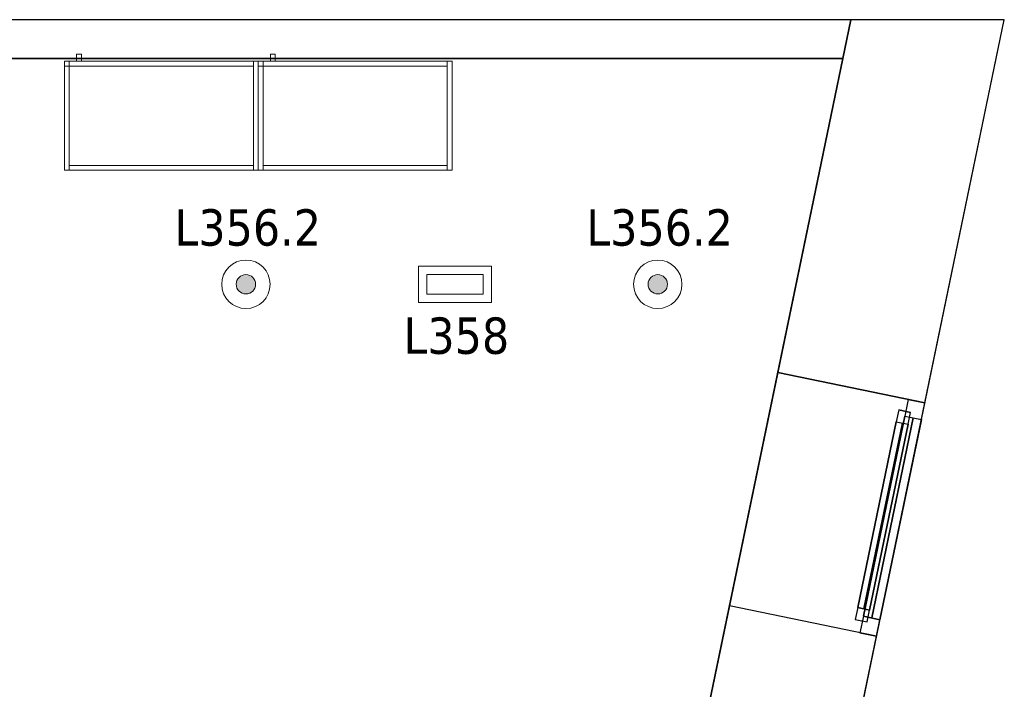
# Model space of a CAD drawing. Header units: metres. Extents: x 397.7 to 427.5, y 12.7 to 28.4.
# Tile 147 of 147: x 423.4 to 427.5, y 25.5 to 28.2. Entities that reach past the tile are written whole.
import ezdxf

# ---------------------------------------------------------------- set-up
doc = ezdxf.new("R2010")
doc.units = ezdxf.units.M
doc.layers.add('01_CARPINTERIA', color=5, linetype='Continuous', lineweight=25, true_color=0x0000ff)
doc.layers.add('01_SUELOS', color=7, linetype='Continuous', lineweight=25, true_color=0x007f00)
for name, color, linetype, lineweight in [('02_MOBILIARIO', 7, 'Continuous', 18), ('A-DETL-GENF-OTLN', 7, 'Continuous', 18), ('A-GENM-____-OTLN', 7, 'Continuous', 18), ('A-WALL-____-MCUT', 7, 'Continuous', 25), ('A-WALL-____-OTLN', 7, 'Continuous', 25), ('E-LITE-____-IDEN', 7, 'Continuous', 30), ('E-LITE-EQPM-IDEN', 7, 'Continuous', 30), ('Mobiliario', 7, 'Continuous', 18)]:
    doc.layers.add(name, color=color, linetype=linetype, lineweight=lineweight)
doc.styles.add('Tahoma_4', font='tahoma.ttf', dxfattribs={"height": 0.15})

# ---------------------------------------------------------------- blocks, each defined once
blk = doc.blocks.new('Family - Armai 80x45_P3-156235-06_ENLLUMENAT_P3')
at = {"layer": '02_MOBILIARIO', "color": 253, "true_color": 0xaaaaaa}
for p, q in [((0, 0.45), (0.8, 0.45)), ((0.8, 0.45), (0, 0.45)), ((0, 0), (0, 0.45)), ((0, 0.45), (0, 0)), ((0.02, 0.45), (0, 0.45)), ((0, 0), (0, 0.45)), ((0, 0.43), (0, 0.45)), ((0, 0.45), (0.78, 0.45)), ((0, 0.45), (0, 0.43)), ((0, 0.45), (0.02, 0.45)), ((0.02, 0.45), (0.02, 0)), ((0.02, 0.45), (0.02, 0.43)), ((0.05, 0.45), (0.05, 0.48)), ((0.05, 0.48), (0.07, 0.48)), ((0.05, 0.45), (0.05, 0.48)), ((0.07, 0.48), (0.05, 0.48)), ((0.07, 0.45), (0.05, 0.45)), ((0.05, 0.45), (0.07, 0.45)), ((0.07, 0.48), (0.07, 0.45)), ((0.07, 0.45), (0.07, 0.48)), ((0.78, 0.43), (0.78, 0.45)), ((0.8, 0.45), (0.78, 0.45)), ((0.78, 0), (0.78, 0.45)), ((0.8, 0.45), (0.8, 0)), ((0.8, 0), (0.8, 0.45)), ((0.8, 0.45), (0.8, 0)), ((0.78, 0.43), (0, 0.43)), ((0.02, 0.43), (0, 0.43)), ((0.8, 0), (0, 0)), ((0, 0), (0.8, 0)), ((0.02, 0), (0, 0)), ((0.02, 0), (0.02, 0.02)), ((0.02, 0.02), (0.78, 0.02)), ((0.78, 0), (0.02, 0)), ((0.78, 0), (0.78, 0.02)), ((0.8, 0), (0.78, 0))]:
    blk.add_line(p, q, dxfattribs=at)
at = {"layer": 'Mobiliario', "color": 253, "true_color": 0xaaaaaa}
for p, q in [((0.02, 0.45), (0, 0.45)), ((0, 0.45), (0, 0)), ((0.78, 0.45), (0, 0.45)), ((0, 0.45), (0, 0.43)), ((0, 0.45), (0, 0.43)), ((0.02, 0.45), (0, 0.45)), ((0.02, 0), (0.02, 0.45)), ((0.02, 0.43), (0.02, 0.45)), ((0.78, 0.43), (0.78, 0.45)), ((0.8, 0.45), (0.78, 0.45)), ((0.78, 0.45), (0.78, 0)), ((0.8, 0), (0.8, 0.45)), ((0, 0.43), (0.78, 0.43)), ((0, 0.43), (0.02, 0.43)), ((0, 0), (0.02, 0)), ((0.78, 0.02), (0.02, 0.02)), ((0.02, 0.02), (0.02, 0)), ((0.02, 0), (0.78, 0)), ((0.78, 0), (0.78, 0.02)), ((0.78, 0), (0.8, 0))]:
    blk.add_line(p, q, dxfattribs=at)
blk = doc.blocks.new('Forma directa - LONDR55-XX_ZZ-ARQ-CAA-M3D-Londres55-156255-06_ENLLUMENAT_P3')
at = {"layer": '01_CARPINTERIA', "color": 161, "true_color": 0xaaaaff}
for p, q in [((0.1, 0.1), (0.05, 0.1)), ((0.05, 0.1), (0.05, 0.05)), ((0.1, 0.1), (0.05, 0.1)), ((0.05, 0.1), (0.05, 0.05)), ((0.1, 0.05), (0.1, 0.1)), ((0.1, 0.1), (0.1, 0.05)), ((0.1, 0.1), (0.8835, 0.1)), ((0.8835, 0.1), (0.1, 0.1)), ((0.1, 0.1), (0.1, 0.05)), ((0.1, 0.05), (0.1, 0.1)), ((0.8835, 0.1), (0.8835, 0.05)), ((0.8835, 0.1), (0.8835, 0.05)), ((0.9335, 0.1), (0.8835, 0.1)), ((0.8835, 0.1), (0.8835, 0.05)), ((0.9335, 0.1), (0.8835, 0.1)), ((0.8835, 0.1), (0.8835, 0.05)), ((0.9335, 0.05), (0.9335, 0.1)), ((0.9335, 0.1), (0.9335, 0.05)), ((0.07, 0.07), (0, 0.07)), ((0, 0.07), (0, 0)), ((0.07, 0.07), (0, 0.07)), ((0, 0.07), (0, 0)), ((0.05, 0.05), (0.1, 0.05)), ((0.05, 0.05), (0.1, 0.05)), ((0.07, 0), (0.07, 0.07)), ((0.07, 0.07), (0.07, 0)), ((0.07, 0.07), (0.9135, 0.07)), ((0.9135, 0.07), (0.07, 0.07)), ((0.07, 0.07), (0.07, 0)), ((0.07, 0), (0.07, 0.07)), ((0.8835, 0.075), (0.1, 0.075)), ((0.8835, 0.075), (0.1, 0.075)), ((0.1, 0.05), (0.8835, 0.05)), ((0.8835, 0.05), (0.1, 0.05)), ((0.8835, 0.05), (0.9335, 0.05)), ((0.8835, 0.05), (0.9335, 0.05)), ((0.9135, 0.07), (0.9135, 0)), ((0.9135, 0.07), (0.9135, 0)), ((0.9835, 0.07), (0.9135, 0.07)), ((0.9135, 0.07), (0.9135, 0)), ((0.9835, 0.07), (0.9135, 0.07)), ((0.9135, 0.07), (0.9135, 0)), ((0.9835, 0), (0.9835, 0.07)), ((0.9835, 0.07), (0.9835, 0)), ((0, 0), (0.07, 0)), ((0.9135, 0.035), (0.07, 0.035)), ((0.07, 0.035), (0.9135, 0.035)), ((0.07, 0), (0.9135, 0)), ((0.9135, 0), (0.07, 0)), ((0.9135, 0), (0.9835, 0)), ((0, 0), (0.07, 0)), ((0.9135, 0), (0.9835, 0))]:
    blk.add_line(p, q, dxfattribs=at)
blk = doc.blocks.new('Forma directa - Finestra P3-156256-06_ENLLUMENAT_P3')
at = {"xscale": 1.00000002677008, "yscale": 1.00000002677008, "zscale": 1.00000002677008}
blk.add_blockref('Forma directa - LONDR55-XX_ZZ-ARQ-CAA-M3D-Londres55-156255-06_ENLLUMENAT_P3', (0, 0), dxfattribs=at)
blk = doc.blocks.new('Family - Armai 80x45_P3-156278-06_ENLLUMENAT_P3')
at = {"layer": '02_MOBILIARIO', "color": 253, "true_color": 0xaaaaaa}
for p, q in [((0, 0.45), (0.8, 0.45)), ((0.8, 0.45), (0, 0.45)), ((0, 0), (0, 0.45)), ((0, 0.45), (0, 0)), ((0, 0.45), (0, 0.43)), ((0, 0.45), (0.02, 0.45)), ((0.02, 0.45), (0, 0.45)), ((0, 0), (0, 0.45)), ((0, 0.43), (0, 0.45)), ((0, 0.45), (0.78, 0.45)), ((0.02, 0.45), (0.02, 0.43)), ((0.02, 0.45), (0.02, 0)), ((0.05, 0.45), (0.05, 0.48)), ((0.05, 0.48), (0.07, 0.48)), ((0.05, 0.45), (0.05, 0.48)), ((0.07, 0.48), (0.05, 0.48)), ((0.07, 0.45), (0.05, 0.45)), ((0.05, 0.45), (0.07, 0.45)), ((0.07, 0.48), (0.07, 0.45)), ((0.07, 0.45), (0.07, 0.48)), ((0.78, 0.43), (0.78, 0.45)), ((0.8, 0.45), (0.78, 0.45)), ((0.78, 0), (0.78, 0.45)), ((0.8, 0.45), (0.8, 0)), ((0.8, 0), (0.8, 0.45)), ((0.8, 0.45), (0.8, 0)), ((0.02, 0.43), (0, 0.43)), ((0.78, 0.43), (0, 0.43)), ((0.8, 0), (0, 0)), ((0, 0), (0.8, 0)), ((0.02, 0), (0, 0)), ((0.02, 0), (0.02, 0.02)), ((0.02, 0.02), (0.78, 0.02)), ((0.78, 0), (0.02, 0)), ((0.78, 0), (0.78, 0.02)), ((0.8, 0), (0.78, 0))]:
    blk.add_line(p, q, dxfattribs=at)
at = {"layer": 'Mobiliario', "color": 253, "true_color": 0xaaaaaa}
for p, q in [((0, 0.45), (0, 0.43)), ((0.02, 0.45), (0, 0.45)), ((0.02, 0.45), (0, 0.45)), ((0, 0.45), (0, 0)), ((0.78, 0.45), (0, 0.45)), ((0, 0.45), (0, 0.43)), ((0.02, 0.43), (0.02, 0.45)), ((0.02, 0), (0.02, 0.45)), ((0.78, 0.43), (0.78, 0.45)), ((0.8, 0.45), (0.78, 0.45)), ((0.78, 0.45), (0.78, 0)), ((0.8, 0), (0.8, 0.45)), ((0, 0.43), (0.02, 0.43)), ((0, 0.43), (0.78, 0.43)), ((0, 0), (0.02, 0)), ((0.78, 0.02), (0.02, 0.02)), ((0.02, 0.02), (0.02, 0)), ((0.02, 0), (0.78, 0)), ((0.78, 0), (0.78, 0.02)), ((0.78, 0), (0.8, 0))]:
    blk.add_line(p, q, dxfattribs=at)
blk = doc.blocks.new('Family - Evans P3-156349-06_ENLLUMENAT_P3')
at = {"layer": 'A-WALL-____-MCUT', "color": 253, "true_color": 0xaaaaaa}
for p, q in [((0.0332, 0.16), (0, 0)), ((25.5877, 0.16), (0.0332, 0.16)), ((0, 0), (25.556, 0))]:
    blk.add_line(p, q, dxfattribs=at)
at = {"layer": 'A-WALL-____-OTLN', "color": 253, "true_color": 0xaaaaaa}
for p, q in [((0.0332, 0.16), (0, 0)), ((25.5877, 0.16), (0.0332, 0.16)), ((0, 0), (25.556, 0))]:
    blk.add_line(p, q, dxfattribs=at)
at = {"layer": 'A-WALL-____-OTLN', "color": 253, "lineweight": 18, "true_color": 0xaaaaaa}
blk.add_line((0, 0), (25.556, 0), dxfattribs=at)
blk = doc.blocks.new('Family - Paviment P3-156431-06_ENLLUMENAT_P3')
at = {"layer": '01_SUELOS', "color": 9, "true_color": 0xaad4aa}
for p, q in [((28.518, 14.9576), (22.8618, 14.9576)), ((22.8618, 14.9576), (28.518, 14.9576)), ((25.4182, 0), (28.518, 14.9576)), ((28.518, 14.9576), (25.4182, 0))]:
    blk.add_line(p, q, dxfattribs=at)
blk = doc.blocks.new('Family - Façana sur-est P3-156497-06_ENLLUMENAT_P3')
at = {"layer": 'A-WALL-____-MCUT', "color": 253, "true_color": 0xaaaaaa}
for p, q in [((13.1156, 0.62), (12.5633, 0.62)), ((13.1156, 0), (13.1156, 0.62)), ((14.0991, 0.62), (14.0991, 0)), ((15.5861, 0.62), (14.0991, 0.62)), ((15.7146, 0), (15.5861, 0.62)), ((12.5633, 0), (13.1156, 0)), ((14.0991, 0), (15.7146, 0))]:
    blk.add_line(p, q, dxfattribs=at)
at = {"layer": 'A-WALL-____-OTLN', "color": 253, "true_color": 0xaaaaaa}
for p, q in [((15.5861, 0.62), (-0.1285, 0.62)), ((13.1156, 0), (13.1156, 0.62)), ((14.0991, 0.62), (13.1156, 0.62)), ((14.0991, 0), (14.0991, 0.62)), ((15.7146, 0), (15.5861, 0.62)), ((0, 0), (15.7146, 0)), ((13.1156, 0), (14.0991, 0))]:
    blk.add_line(p, q, dxfattribs=at)
at = {"layer": 'A-WALL-____-OTLN', "color": 253, "lineweight": 18, "true_color": 0xaaaaaa}
blk.add_line((0, 0), (15.7146, 0), dxfattribs=at)
blk = doc.blocks.new('Family - Vano finestra P3-156499-06_ENLLUMENAT_P3')
at = {"layer": 'A-GENM-____-OTLN', "color": 253, "true_color": 0xaaaaaa}
for p, q in [((426.5447, 26.7722), (426.3451, 25.8091)), ((426.3451, 25.8091), (426.5447, 26.7722)), ((427.1518, 26.6464), (426.5447, 26.7722)), ((426.5447, 26.7722), (427.1518, 26.6464)), ((426.9522, 25.6833), (427.1518, 26.6464)), ((427.1518, 26.6464), (426.9522, 25.6833)), ((426.3451, 25.8091), (426.9522, 25.6833)), ((426.3451, 25.8091), (426.9522, 25.6833))]:
    blk.add_line(p, q, dxfattribs=at)
blk = doc.blocks.new('LONDR55-XX_ZZ-ARQ-CAA-M3D-Londres55_ifc-1-06_ENLLUMENAT_P3')
at = {"layer": '01_CARPINTERIA', "color": 253, "lineweight": 18, "true_color": 0xaaaaaa, "rotation": 78.29179146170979}
blk.add_blockref('Forma directa - Finestra P3-156256-06_ENLLUMENAT_P3', (426.9522, 25.6833), dxfattribs=at)
at = {"layer": '01_SUELOS', "color": 253, "lineweight": 18, "true_color": 0xaaaaaa}
blk.add_blockref('Family - Paviment P3-156431-06_ENLLUMENAT_P3', (398.2952, 13.1106), dxfattribs=at)
at = {"layer": '02_MOBILIARIO', "color": 253, "lineweight": 18, "true_color": 0xaaaaaa}
for name, p in [('Family - Armai 80x45_P3-156235-06_ENLLUMENAT_P3', (423.6002, 27.6065)), ('Family - Armai 80x45_P3-156278-06_ENLLUMENAT_P3', (424.4002, 27.6065))]:
    blk.add_blockref(name, p, dxfattribs=at)
at = {"layer": 'A-GENM-____-OTLN', "color": 253, "lineweight": 18, "true_color": 0xaaaaaa}
blk.add_blockref('Family - Vano finestra P3-156499-06_ENLLUMENAT_P3', (0, 0), dxfattribs=at)
at = {"layer": 'A-WALL-____-OTLN', "color": 253, "lineweight": 18, "true_color": 0xaaaaaa}
for name, p, rotation in [('Family - Façana sur-est P3-156497-06_ENLLUMENAT_P3', (424.2907, 12.8406), 78.29179146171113), ('Family - Evans P3-156349-06_ENLLUMENAT_P3', (426.8464, 28.2282), 180)]:
    blk.add_blockref(name, p, dxfattribs=dict(at, rotation=rotation))
blk = doc.blocks.new('ZYR_06_02_02 Down Superficie - L 03 D-834890-06_ENLLUMENAT_P3')
at = {"layer": 'A-DETL-GENF-OTLN', "true_color": 0x00c400}
blk.add_hatch(color=92, dxfattribs=at).paths.add_polyline_path([(0, -0.04), (0.0104, -0.0386), (0.02, -0.0346), (0.0283, -0.0283), (0.0346, -0.02), (0.0386, -0.0104), (0.04, 0), (0.0386, 0.0104), (0.0346, 0.02), (0.0283, 0.0283), (0.02, 0.0346), (0.0104, 0.0386), (0, 0.04), (-0.0104, 0.0386), (-0.02, 0.0346), (-0.0283, 0.0283), (-0.0346, 0.02), (-0.0386, 0.0104), (-0.04, 0), (-0.0386, -0.0104), (-0.0346, -0.02), (-0.0283, -0.0283), (-0.02, -0.0346), (-0.0104, -0.0386)])
at = {"layer": 'A-DETL-GENF-OTLN', "color": 92, "true_color": 0x00c400}
for radius in [0.1, 0.04]:
    blk.add_circle((0, 0), radius, dxfattribs=at)
for start, end in [(360, 180), (180, 360)]:
    blk.add_arc((0, 0), 0.04, start, end, dxfattribs=at)
blk = doc.blocks.new('ZYR_06_03 Emer Sostre Rect - 01 Emergencia Superficie 01-829055-06_ENLLUMENAT_P3')
at = {"layer": 'A-DETL-GENF-OTLN', "color": 6, "true_color": 0xff00ff}
for p, q in [((-0.15, 0.075), (0.15, 0.075)), ((-0.15, -0.075), (-0.15, 0.075)), ((-0.1157, 0.0407), (0.1157, 0.0407)), ((-0.1157, -0.0407), (-0.1157, 0.0407)), ((0.1157, 0.0407), (0.1157, -0.0407)), ((0.15, 0.075), (0.15, -0.075)), ((0.15, -0.075), (-0.15, -0.075)), ((0.1157, -0.0407), (-0.1157, -0.0407))]:
    blk.add_line(p, q, dxfattribs=at)

msp = doc.modelspace()

# ---------------------------------------------------------------- block references
at = {"lineweight": 5}
msp.add_blockref('LONDR55-XX_ZZ-ARQ-CAA-M3D-Londres55_ifc-1-06_ENLLUMENAT_P3', (0, 0), dxfattribs=at)
at = {"layer": 'A-DETL-GENF-OTLN', "color": 92, "true_color": 0x00c400}
for p in [(424.3492, 27.1362), (426.0492, 27.1362)]:
    msp.add_blockref('ZYR_06_02_02 Down Superficie - L 03 D-834890-06_ENLLUMENAT_P3', p, dxfattribs=at)
at = {"layer": 'A-DETL-GENF-OTLN', "color": 6, "true_color": 0xff00ff}
msp.add_blockref('ZYR_06_03 Emer Sostre Rect - 01 Emergencia Superficie 01-829055-06_ENLLUMENAT_P3', (425.2122, 27.1362), dxfattribs=at)

# ---------------------------------------------------------------- texts
at = {"layer": 'E-LITE-EQPM-IDEN', "char_height": 0.15, "width": 0.721519, "attachment_point": 1, "style": 'Tahoma_4'}
for insert in [(424.0542, 27.4458), (425.7542, 27.4458)]:
    msp.add_mtext('L356.2', dxfattribs=dict(at, insert=insert))

# ---------------------------------------------------------------- next in the draw order: texts
at = {"layer": 'E-LITE-____-IDEN', "insert": (424.9996, 26.9992), "char_height": 0.15, "width": 0.517088, "attachment_point": 1, "style": 'Tahoma_4', "bg_fill": 3, "box_fill_scale": 1.25, "bg_fill_color": 256, "bg_fill_true_color": 13158600, "bg_fill_transparency": 0}
msp.add_mtext('L358', dxfattribs=at)

doc.saveas('drawing.dxf')
